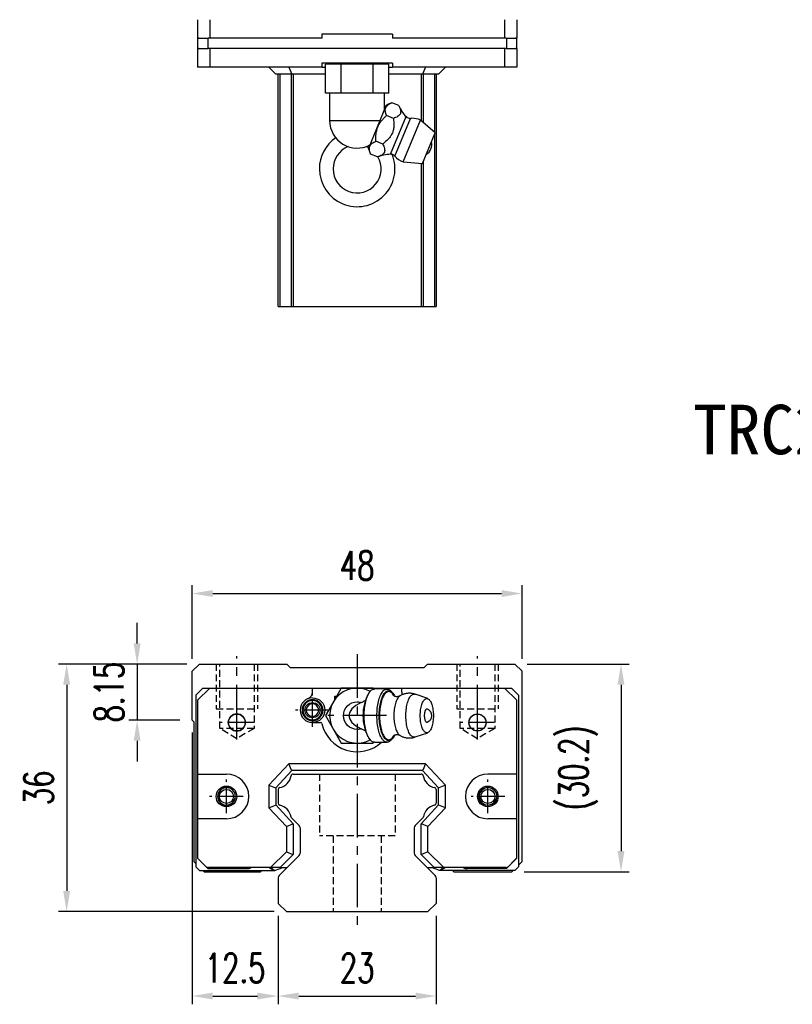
# Model space of a CAD drawing. Header units: millimetres. Extents: x 31 to 364, y 86 to 378.
# Tile 1 of 3: x 31 to 144, y 91 to 234. Entities that reach past the tile are written whole.
import ezdxf
from ezdxf.enums import TextEntityAlignment as Align

# ---------------------------------------------------------------- set-up
doc = ezdxf.new("R2010")
doc.units = ezdxf.units.MM
doc.header["$PDSIZE"] = -1
doc.linetypes.add('CENTER', pattern=[10.16, 6.35, -1.27, 1.27, -1.27])
doc.linetypes.add('DASHED', pattern=[0.75, 0.5, -0.25])
for name, color, linetype in [('CHA', 7, 'Continuous'), ('DIM', 4, 'Continuous'), ('HID', 2, 'DASHED'), ('OUT', 3, 'Continuous'), ('中心線', 1, 'CENTER')]:
    doc.layers.add(name, color=color, linetype=linetype)
doc.styles.add('DIM-7', font='SIMPLEX.shx', dxfattribs={"width": 0.7, "bigfont": 'chineset.shx'})
doc.styles.add('T', font='kaiu.ttf')
doc.dimstyles.new('CNS', dxfattribs={"dimtxt": 3.5, "dimasz": 2.5, "dimexe": 1, "dimexo": 1.5, "dimgap": 0.09, "dimtad": 0, "dimdsep": 46, "dimtxsty": 'DIM-7', "dimcen": 0.09, "dimclrd": 1, "dimclre": 1, "dimclrt": 4, "dimadec": 0, "dimazin": 0, "dimtfac": 1, "dimtix": 1, "dimtmove": 2, "dimatfit": 3, "dimfxl": 1, "dimtvp": 0.971429, "dimtolj": 1, "dimarcsym": 0})

# ---------------------------------------------------------------- blocks, each defined once
blk = doc.blocks.new('*D51')
at = {"layer": 'DEFPOINTS', "color": 0}
for p in [(104.58, 150.5), (56.58, 139.19), (104.58, 139.19)]:
    blk.add_point(p, dxfattribs=at)
at = {"layer": 'DIM', "color": 7, "lineweight": -2}
for p, q in [((56.58, 140.99), (56.58, 151.7)), ((59.58, 150.5), (101.58, 150.5)), ((104.58, 140.99), (104.58, 151.7))]:
    blk.add_line(p, q, dxfattribs=at)
at = {"layer": 'DIM', "color": 7}
for points in [[(59.58, 151), (59.58, 150), (56.58, 150.5)], [(101.58, 151), (101.58, 150), (104.58, 150.5)]]:
    blk.add_solid(points, dxfattribs=at)
at = {"layer": 'DIM', "color": 7, "insert": (80.58, 154.58), "char_height": 4.2, "attachment_point": 5, "style": 'DIM-7'}
blk.add_mtext('\\A1;48', dxfattribs=at)
blk = doc.blocks.new('*D53')
at = {"layer": 'DEFPOINTS', "color": 0}
for p in [(57.63, 140.24), (48.58, 132.09), (56.58, 132.09)]:
    blk.add_point(p, dxfattribs=at)
at = {"layer": 'DIM', "color": 7, "lineweight": -2}
for p, q in [((48.58, 143.24), (48.58, 146.24)), ((55.83, 140.24), (47.38, 140.24)), ((48.58, 140.24), (48.58, 132.09)), ((54.78, 132.09), (47.38, 132.09)), ((48.58, 129.09), (48.58, 126.09))]:
    blk.add_line(p, q, dxfattribs=at)
at = {"layer": 'DIM', "color": 7}
for points in [[(48.08, 143.24), (49.08, 143.24), (48.58, 140.24)], [(48.08, 129.09), (49.08, 129.09), (48.58, 132.09)]]:
    blk.add_solid(points, dxfattribs=at)
at = {"layer": 'DIM', "color": 7, "insert": (44.5, 136.17), "char_height": 4.2, "attachment_point": 5, "rotation": 90, "style": 'DIM-7'}
blk.add_mtext('\\A1;8.15', dxfattribs=at)
blk = doc.blocks.new('*D54')
at = {"layer": 'DEFPOINTS', "color": 0}
for p in [(57.63, 140.24), (38.33, 104.24), (70.3, 104.24)]:
    blk.add_point(p, dxfattribs=at)
at = {"layer": 'DIM', "color": 7, "lineweight": -2}
for p, q in [((55.83, 140.24), (37.13, 140.24)), ((38.33, 137.24), (38.33, 107.24)), ((68.5, 104.24), (37.13, 104.24))]:
    blk.add_line(p, q, dxfattribs=at)
at = {"layer": 'DIM', "color": 7}
for points in [[(37.83, 137.24), (38.83, 137.24), (38.33, 140.24)], [(37.83, 107.24), (38.83, 107.24), (38.33, 104.24)]]:
    blk.add_solid(points, dxfattribs=at)
at = {"layer": 'DIM', "color": 7, "insert": (34.25, 122.24), "char_height": 4.2, "attachment_point": 5, "rotation": 90, "style": 'DIM-7'}
blk.add_mtext('\\A1;36', dxfattribs=at)
blk = doc.blocks.new('*D55')
at = {"layer": 'DEFPOINTS', "color": 0}
for p in [(56.58, 132.09), (69.08, 105.44), (69.08, 91.96)]:
    blk.add_point(p, dxfattribs=at)
at = {"layer": 'DIM', "color": 7, "lineweight": -2}
for p, q in [((56.58, 130.29), (56.58, 90.76)), ((69.08, 103.64), (69.08, 90.76)), ((59.58, 91.96), (66.08, 91.96))]:
    blk.add_line(p, q, dxfattribs=at)
at = {"layer": 'DIM', "color": 7}
for points in [[(59.58, 92.46), (59.58, 91.46), (56.58, 91.96)], [(66.08, 92.46), (66.08, 91.46), (69.08, 91.96)]]:
    blk.add_solid(points, dxfattribs=at)
at = {"layer": 'DIM', "color": 7, "insert": (62.83, 96.04), "char_height": 4.2, "attachment_point": 5, "style": 'DIM-7'}
blk.add_mtext('\\A1;12.5', dxfattribs=at)
blk = doc.blocks.new('*D56')
at = {"layer": 'DEFPOINTS', "color": 0}
for p in [(69.08, 105.44), (92.08, 105.44), (92.08, 91.96)]:
    blk.add_point(p, dxfattribs=at)
at = {"layer": 'DIM', "color": 7, "lineweight": -2}
for p, q in [((69.08, 103.64), (69.08, 90.76)), ((92.08, 103.64), (92.08, 90.76)), ((72.08, 91.96), (89.08, 91.96))]:
    blk.add_line(p, q, dxfattribs=at)
at = {"layer": 'DIM', "color": 7}
for points in [[(72.08, 92.46), (72.08, 91.46), (69.08, 91.96)], [(89.08, 92.46), (89.08, 91.46), (92.08, 91.96)]]:
    blk.add_solid(points, dxfattribs=at)
at = {"layer": 'DIM', "color": 7, "insert": (80.58, 96.04), "char_height": 4.2, "attachment_point": 5, "style": 'DIM-7'}
blk.add_mtext('\\A1;23', dxfattribs=at)
blk = doc.blocks.new('*D71')
at = {"layer": 'DEFPOINTS', "color": 0}
for p in [(103.53, 140.24), (103.08, 110.04), (118.96, 110.04)]:
    blk.add_point(p, dxfattribs=at)
at = {"layer": 'DIM', "color": 7, "lineweight": -2}
for p, q in [((105.33, 140.24), (120.16, 140.24)), ((118.96, 137.24), (118.96, 113.04)), ((104.88, 110.04), (120.16, 110.04))]:
    blk.add_line(p, q, dxfattribs=at)
at = {"layer": 'DIM', "color": 7}
for points in [[(118.46, 137.24), (119.46, 137.24), (118.96, 140.24)], [(118.46, 113.04), (119.46, 113.04), (118.96, 110.04)]]:
    blk.add_solid(points, dxfattribs=at)
at = {"layer": 'DIM', "color": 7, "insert": (112.75, 125.14), "char_height": 4.2, "attachment_point": 5, "rotation": 90, "style": 'DIM-7'}
blk.add_mtext('\\A1;(30.2)', dxfattribs=at)

msp = doc.modelspace()

# ---------------------------------------------------------------- linework, layer by layer
at = {"color": 7, "linetype": 'Continuous', "lineweight": 25}
for p, q in [((57.357, 233.961), (57.357, 231.261)), ((59.14, 233.961), (59.14, 231.261)), ((102.025, 233.961), (102.025, 231.261)), ((103.807, 233.961), (103.807, 231.261)), ((57.529, 231.261), (57.357, 231.261)), ((57.382, 231.261), (57.382, 229.761)), ((57.382, 231.261), (58.882, 231.261)), ((58.882, 231.261), (58.882, 229.761)), ((58.882, 231.261), (58.889, 231.261)), ((59.14, 231.261), (58.889, 231.261)), ((75.461, 231.261), (59.14, 231.261)), ((75.461, 231.861), (75.461, 231.261)), ((85.704, 231.861), (75.461, 231.861)), ((85.704, 231.861), (85.704, 231.261)), ((102.025, 231.261), (85.704, 231.261)), ((102.276, 231.261), (102.025, 231.261)), ((102.276, 231.261), (102.282, 231.261)), ((102.282, 231.261), (102.282, 229.761)), ((102.282, 231.261), (103.782, 231.261)), ((103.807, 231.261), (103.636, 231.261)), ((103.782, 231.261), (103.782, 229.761)), ((57.357, 229.761), (57.357, 227.061)), ((57.529, 229.761), (57.357, 229.761)), ((57.382, 229.761), (58.882, 229.761)), ((58.882, 229.761), (58.889, 229.761)), ((59.14, 229.761), (58.889, 229.761)), ((59.14, 229.761), (59.14, 227.061)), ((102.025, 229.761), (59.14, 229.761)), ((102.025, 229.761), (102.025, 227.061)), ((102.276, 229.761), (102.025, 229.761)), ((102.276, 229.761), (102.282, 229.761)), ((102.282, 229.761), (103.782, 229.761)), ((103.807, 229.761), (103.636, 229.761)), ((103.807, 229.761), (103.807, 227.061)), ((59.14, 227.061), (57.357, 227.061)), ((75.461, 227.061), (59.14, 227.061)), ((67.732, 227.061), (68.732, 226.061)), ((70.633, 227.061), (71.068, 226.061)), ((75.461, 227.661), (75.461, 227.061)), ((85.704, 227.661), (75.461, 227.661)), ((75.461, 227.061), (75.964, 227.061)), ((75.964, 223.281), (75.964, 227.481)), ((78.273, 227.481), (75.964, 227.481)), ((77.582, 227.661), (77.582, 227.481)), ((78.273, 223.281), (78.273, 227.481)), ((82.892, 227.481), (78.273, 227.481)), ((82.892, 223.281), (82.892, 227.481)), ((85.201, 227.481), (82.892, 227.481)), ((83.582, 227.481), (83.582, 227.661)), ((85.201, 223.281), (85.201, 227.481)), ((85.201, 227.061), (85.704, 227.061)), ((85.704, 227.661), (85.704, 227.061)), ((102.025, 227.061), (85.704, 227.061)), ((90.532, 227.061), (90.097, 226.061)), ((93.433, 227.061), (92.433, 226.061)), ((103.807, 227.061), (102.025, 227.061)), ((71.068, 226.061), (68.732, 226.061)), ((69.084, 192.261), (69.084, 226.061)), ((69.327, 226.061), (69.327, 192.261)), ((70.964, 226.061), (70.964, 192.261)), ((75.964, 226.061), (71.068, 226.061)), ((71.26, 226.061), (71.26, 192.261)), ((90.097, 226.061), (85.201, 226.061)), ((89.907, 226.061), (89.907, 219.263)), ((92.433, 226.061), (90.097, 226.061)), ((90.204, 226.061), (90.204, 219.005)), ((91.84, 226.061), (91.84, 217.586)), ((92.084, 226.061), (92.084, 192.261)), ((77.118, 223.281), (75.964, 223.281)), ((76.582, 223.281), (76.582, 219.281)), ((78.273, 223.281), (77.118, 223.281)), ((80.582, 223.281), (78.273, 223.281)), ((82.892, 223.281), (80.582, 223.281)), ((84.047, 223.281), (82.892, 223.281)), ((85.201, 223.281), (84.047, 223.281)), ((84.582, 220.9), (84.582, 223.281)), ((82.219, 215.194), (84.859, 221.568)), ((85.632, 221.889), (84.859, 221.568)), ((86.638, 221.472), (85.632, 221.889)), ((76.582, 219.281), (83.912, 219.281)), ((85.864, 219.605), (84.859, 220.022)), ((85.427, 214.393), (87.694, 219.866)), ((86.059, 214.124), (88.331, 219.609)), ((87.265, 213.266), (89.791, 219.363)), ((91.941, 217.499), (89.791, 219.363)), ((84.318, 215.871), (83.312, 216.288)), ((90.104, 213.064), (91.941, 217.499)), ((91.84, 217.256), (91.84, 192.261)), ((82.274, 215.326), (81.9, 215.504)), ((82.219, 215.194), (82.539, 214.421)), ((83.544, 214.004), (82.539, 214.421)), ((87.265, 213.266), (90.104, 213.064)), ((89.907, 213.078), (89.907, 192.261)), ((90.204, 213.305), (90.204, 192.261)), ((70.964, 192.261), (71.26, 192.261)), ((71.26, 192.261), (89.907, 192.261)), ((89.907, 192.261), (90.204, 192.261))]:
    msp.add_line(p, q, dxfattribs=at)
for centre, radius, start, end in [((92.114, 223.924), 6, 204.14101, 222.56053), ((80.582, 219.281), 4, 180, 297.76498), ((88.283, 220.407), 0.8, 222.56053, 273.41865), ((88.528, 216.315), 3.3, 90, 93.41865), ((88.528, 216.315), 3.3, 67.5, 90), ((80.584, 212.261), 5.5, 124.6522, 180), ((80.584, 212.261), 3.5, 112.10773, 180), ((89.621, 215.862), 1.817, 304.10151, 10.89849), ((80.584, 212.261), 5.5, 180, 22.51218), ((80.584, 212.261), 3.5, 180, 30.30152), ((85.682, 208.398), 6, 92.43947, 110.85033), ((85.461, 213.593), 0.8, 41.58135, 92.43947), ((88.528, 216.315), 3.3, 221.58135, 247.5)]:
    msp.add_arc(centre, radius, start, end, dxfattribs=at)
for points, knots in [([(84.859, 220.022), (84.773, 220.228), (84.711, 220.428), (84.674, 220.715), (84.671, 220.808), (84.689, 220.989), (84.71, 221.077), (84.811, 221.322), (84.926, 221.462), (85.236, 221.704), (85.425, 221.803), (85.632, 221.889)], [0, 0, 0, 0, 0.25, 0.25, 0.375, 0.375, 0.5, 0.5, 0.75, 0.75, 1, 1, 1, 1]), ([(86.638, 221.472), (86.732, 221.262), (86.82, 221.052), (86.896, 220.748), (86.912, 220.648), (86.912, 220.459), (86.897, 220.369), (86.829, 220.204), (86.776, 220.128), (86.642, 219.995), (86.561, 219.935), (86.291, 219.774), (86.08, 219.687), (85.864, 219.605)], [0, 0, 0, 0, 0.25, 0.25, 0.375, 0.375, 0.5, 0.5, 0.625, 0.625, 0.75, 0.75, 1, 1, 1, 1]), ([(83.312, 216.288), (83.287, 216.638), (83.286, 216.991), (83.368, 217.694), (83.45, 218.035), (83.653, 218.525), (83.733, 218.684), (83.914, 218.985), (84.015, 219.128), (84.233, 219.404), (84.352, 219.536), (84.598, 219.788), (84.727, 219.907), (84.859, 220.022)], [0, 0, 0, 0, 0.25, 0.25, 0.5, 0.5, 0.625, 0.625, 0.75, 0.75, 0.875, 0.875, 1, 1, 1, 1]), ([(85.864, 219.605), (85.898, 219.248), (85.925, 218.888), (85.905, 218.353), (85.888, 218.175), (85.82, 217.821), (85.77, 217.649), (85.634, 217.32), (85.547, 217.161), (85.344, 216.864), (85.231, 216.727), (84.867, 216.336), (84.595, 216.101), (84.318, 215.871)], [0, 0, 0, 0, 0.25, 0.25, 0.375, 0.375, 0.5, 0.5, 0.625, 0.625, 0.75, 0.75, 1, 1, 1, 1]), ([(82.539, 214.421), (82.453, 214.627), (82.391, 214.828), (82.354, 215.114), (82.351, 215.208), (82.369, 215.388), (82.39, 215.476), (82.491, 215.721), (82.606, 215.861), (82.916, 216.103), (83.105, 216.202), (83.312, 216.288)], [0, 0, 0, 0, 0.25, 0.25, 0.375, 0.375, 0.5, 0.5, 0.75, 0.75, 1, 1, 1, 1]), ([(84.318, 215.871), (84.412, 215.661), (84.5, 215.452), (84.576, 215.148), (84.592, 215.047), (84.593, 214.858), (84.577, 214.769), (84.509, 214.603), (84.456, 214.527), (84.322, 214.394), (84.241, 214.335), (83.971, 214.173), (83.76, 214.087), (83.544, 214.004)], [0, 0, 0, 0, 0.25, 0.25, 0.375, 0.375, 0.5, 0.5, 0.625, 0.625, 0.75, 0.75, 1, 1, 1, 1]), ([(69.084, 192.261), (69.086, 192.261), (69.11, 192.261), (69.201, 192.261), (69.266, 192.261), (69.327, 192.261)], [0, 0, 0, 0, 0.5, 0.5, 1, 1, 1, 1]), ([(69.327, 192.261), (69.582, 192.261), (69.821, 192.261), (70.231, 192.261), (70.401, 192.261), (70.668, 192.261), (70.765, 192.261), (70.902, 192.261), (70.942, 192.261), (70.964, 192.261)], [0, 0, 0, 0, 0.25, 0.25, 0.5, 0.5, 0.75, 0.75, 1, 1, 1, 1]), ([(90.204, 192.261), (90.226, 192.261), (90.266, 192.261), (90.402, 192.261), (90.499, 192.261), (90.766, 192.261), (90.936, 192.261), (91.346, 192.261), (91.586, 192.261), (91.84, 192.261)], [0, 0, 0, 0, 0.25, 0.25, 0.5, 0.5, 0.75, 0.75, 1, 1, 1, 1]), ([(91.84, 192.261), (91.901, 192.261), (91.966, 192.261), (92.057, 192.261), (92.082, 192.261), (92.084, 192.261)], [0, 0, 0, 0, 0.5, 0.5, 1, 1, 1, 1])]:
    msp.add_open_spline(points, degree=3, knots=knots, dxfattribs=at)
at = {"layer": 'HID', "color": 0, "ltscale": 2}
for p, q in [((60.084, 140.243), (60.084, 133.743)), ((60.584, 130.893), (60.584, 140.243)), ((65.584, 140.243), (65.584, 130.893)), ((66.084, 140.243), (66.084, 133.743)), ((95.084, 140.243), (95.084, 133.743)), ((95.584, 130.893), (95.584, 140.243)), ((100.584, 140.243), (100.584, 130.893)), ((101.084, 140.243), (101.084, 133.743)), ((60.084, 133.743), (66.084, 133.743)), ((95.084, 133.743), (101.084, 133.743)), ((63.084, 129.391), (60.584, 130.893)), ((65.584, 130.893), (60.584, 130.893)), ((65.584, 130.893), (63.084, 129.391)), ((98.084, 129.391), (95.584, 130.893)), ((100.584, 130.893), (95.584, 130.893)), ((100.584, 130.893), (98.084, 129.391)), ((75.09, 124.243), (75.09, 115.243)), ((86.09, 124.243), (86.09, 115.243)), ((86.09, 115.243), (75.09, 115.243)), ((77.084, 115.243), (77.084, 104.243)), ((84.084, 115.243), (84.084, 104.243))]:
    msp.add_line(p, q, dxfattribs=at)
at = {"layer": 'OUT', "color": 0}
for p, q in [((57.634, 140.243), (56.584, 139.193)), ((56.584, 132.093), (56.584, 139.193)), ((57.634, 140.243), (70.334, 140.243)), ((70.884, 139.693), (70.334, 140.243)), ((90.284, 139.693), (70.884, 139.693)), ((90.834, 140.243), (90.284, 139.693)), ((90.834, 140.243), (103.534, 140.243)), ((104.584, 139.193), (103.534, 140.243)), ((104.584, 111.543), (104.584, 139.193)), ((58.132, 136.743), (57.132, 135.743)), ((59.14, 136.743), (57.357, 134.969)), ((58.132, 136.743), (103.032, 136.743)), ((74.082, 136.159), (74.082, 136.743)), ((87.082, 136.159), (87.082, 136.743)), ((103.807, 134.969), (102.025, 136.743)), ((103.032, 136.743), (104.032, 135.743)), ((57.132, 135.743), (57.132, 110.743)), ((57.357, 134.969), (57.357, 112.018)), ((77.332, 135.114), (77.332, 135.593)), ((77.332, 135.593), (77.609, 135.593)), ((103.807, 112.018), (103.807, 134.969)), ((104.032, 135.743), (104.032, 110.743)), ((56.584, 132.093), (56.834, 131.843)), ((56.834, 131.843), (56.834, 111.543)), ((74.082, 131.743), (75.266, 131.743)), ((70.633, 125.743), (67.732, 122.633)), ((71.068, 124.743), (68.732, 122.239)), ((71.046, 124.793), (70.633, 125.743)), ((90.532, 125.743), (70.633, 125.743)), ((71.068, 124.743), (71.046, 124.793)), ((90.097, 124.743), (71.068, 124.743)), ((90.097, 124.743), (90.119, 124.793)), ((92.433, 122.239), (90.097, 124.743)), ((90.532, 125.743), (90.119, 124.793)), ((93.433, 122.633), (90.532, 125.743)), ((57.357, 124.243), (61.571, 124.243)), ((71.261, 124.243), (89.907, 124.243)), ((67.732, 122.633), (67.732, 119.353)), ((67.732, 122.633), (68.682, 122.259)), ((68.732, 122.239), (68.682, 122.259)), ((68.732, 122.239), (68.732, 119.747)), ((69.084, 121.983), (69.084, 120.002)), ((92.084, 121.983), (92.084, 120.002)), ((92.433, 122.239), (92.483, 122.259)), ((92.433, 119.747), (92.433, 122.239)), ((93.433, 122.633), (92.483, 122.259)), ((93.433, 119.353), (93.433, 122.633)), ((67.732, 119.353), (68.682, 119.727)), ((67.732, 119.353), (70.282, 116.618)), ((68.732, 119.747), (68.682, 119.727)), ((68.732, 119.747), (71.282, 117.012)), ((89.882, 117.012), (92.433, 119.747)), ((90.882, 116.618), (93.433, 119.353)), ((92.433, 119.747), (92.483, 119.727)), ((93.433, 119.353), (92.483, 119.727)), ((61.571, 117.743), (57.357, 117.743)), ((72.137, 116.769), (71.043, 117.864)), ((90.124, 117.863), (89.03, 116.769)), ((103.807, 117.743), (99.594, 117.743)), ((70.282, 116.618), (71.232, 116.992)), ((70.282, 116.618), (70.282, 112.948)), ((71.282, 117.012), (71.232, 116.992)), ((71.282, 117.012), (71.282, 112.533)), ((72.284, 116.416), (72.284, 112.75)), ((88.884, 116.416), (88.884, 112.75)), ((89.882, 117.012), (89.932, 116.992)), ((89.882, 112.533), (89.882, 117.012)), ((90.882, 116.618), (89.932, 116.992)), ((90.882, 112.948), (90.882, 116.618)), ((57.357, 112.018), (58.586, 110.79)), ((58.882, 110.493), (57.382, 111.993)), ((57.382, 111.993), (57.382, 111.993)), ((70.282, 112.948), (67.978, 110.643)), ((69.23, 109.489), (72.137, 112.397)), ((71.282, 112.533), (69.393, 110.643)), ((70.282, 112.948), (71.232, 112.554)), ((71.282, 112.533), (71.232, 112.554)), ((89.03, 112.397), (91.937, 109.489)), ((89.882, 112.533), (89.932, 112.554)), ((91.772, 110.643), (89.882, 112.533)), ((90.882, 112.948), (89.932, 112.554)), ((93.187, 110.643), (90.882, 112.948)), ((102.282, 110.493), (103.782, 111.993)), ((102.579, 110.79), (103.807, 112.018)), ((103.782, 111.993), (103.782, 111.993)), ((56.834, 111.543), (57.132, 111.244)), ((57.632, 110.243), (57.132, 110.743)), ((58.882, 110.493), (64.586, 110.493)), ((67.978, 110.643), (58.94, 110.643)), ((67.771, 110.643), (67.873, 110.541)), ((67.873, 110.541), (68.61, 110.243)), ((69.322, 110.643), (67.978, 110.643)), ((68.389, 110.36), (68.105, 110.643)), ((68.694, 110.286), (69.791, 110.643)), ((69.393, 110.643), (69.322, 110.643)), ((69.393, 110.643), (70.107, 110.643)), ((70.107, 110.643), (70.384, 110.643)), ((90.783, 110.643), (91.072, 110.643)), ((91.072, 110.643), (91.772, 110.643)), ((92.471, 110.286), (91.374, 110.643)), ((91.772, 110.643), (91.843, 110.643)), ((93.187, 110.643), (91.843, 110.643)), ((93.291, 110.541), (92.555, 110.243)), ((92.776, 110.36), (93.06, 110.643)), ((102.225, 110.643), (93.187, 110.643)), ((93.394, 110.643), (93.291, 110.541)), ((102.282, 110.493), (96.579, 110.493)), ((103.532, 110.243), (104.032, 110.743)), ((104.032, 110.992), (104.584, 111.543)), ((57.632, 110.243), (68.61, 110.243)), ((58.133, 110.243), (58.334, 110.043)), ((58.334, 110.043), (66.501, 110.043)), ((66.501, 110.043), (66.701, 110.243)), ((69.084, 109.136), (69.084, 105.443)), ((92.084, 109.136), (92.084, 105.443)), ((103.532, 110.243), (92.555, 110.243)), ((94.467, 110.243), (94.667, 110.043)), ((94.667, 110.043), (103.084, 110.043)), ((103.084, 110.043), (103.284, 110.243)), ((70.298, 104.243), (69.084, 105.443)), ((92.084, 105.443), (90.87, 104.243)), ((70.298, 104.243), (90.87, 104.243))]:
    msp.add_line(p, q, dxfattribs=at)
at = {"layer": 'OUT', "color": 0, "linetype": 'Continuous'}
for p, q in [((78.273, 136.743), (77.118, 134.743)), ((80.582, 136.743), (78.273, 136.743)), ((82.892, 136.743), (80.582, 136.743)), ((82.479, 136.27), (82.287, 136.043)), ((82.973, 136.603), (82.892, 136.743)), ((84.941, 136.618), (83.093, 136.618)), ((85.746, 136.043), (85.555, 136.27)), ((77.118, 134.743), (75.964, 132.743)), ((90.84, 135.222), (89.024, 135.849)), ((75.964, 132.743), (77.118, 130.743)), ((77.118, 130.743), (78.273, 128.743)), ((82.287, 129.444), (82.479, 129.216)), ((82.973, 128.883), (82.892, 128.743)), ((85.555, 129.216), (85.746, 129.444)), ((89.024, 129.638), (90.84, 130.265)), ((78.273, 128.743), (80.582, 128.743)), ((80.582, 128.743), (82.892, 128.743)), ((83.093, 128.868), (84.941, 128.868)), ((83.094, 128.867), (83.094, 128.868))]:
    msp.add_line(p, q, dxfattribs=at)
at = {"layer": 'OUT', "color": 0, "linetype": 'Continuous', "flags": 128}
for points in [[(83.093, 128.868), (83.036, 128.871), (82.933, 128.891), (82.831, 128.929), (82.73, 128.986), (82.631, 129.061), (82.534, 129.154), (82.439, 129.265), (82.348, 129.392), (82.261, 129.536), (82.177, 129.695), (82.098, 129.869), (82.024, 130.056), (81.955, 130.257), (81.892, 130.47), (81.834, 130.694), (81.783, 130.928), (81.738, 131.171), (81.699, 131.421), (81.667, 131.678), (81.642, 131.939), (81.624, 132.205), (81.614, 132.474), (81.61, 132.743), (81.614, 133.013), (81.624, 133.281), (81.642, 133.547), (81.667, 133.809), (81.699, 134.066), (81.738, 134.316), (81.783, 134.559), (81.834, 134.793), (81.892, 135.016), (81.955, 135.229), (82.024, 135.43), (82.098, 135.618), (82.177, 135.792), (82.261, 135.951), (82.348, 136.095), (82.439, 136.222), (82.534, 136.332), (82.631, 136.425), (82.73, 136.5), (82.831, 136.557), (82.933, 136.596), (83.036, 136.615), (83.093, 136.618)], [(85.555, 129.216), (85.496, 129.151), (85.399, 129.058), (85.299, 128.983), (85.198, 128.927), (85.096, 128.89), (84.992, 128.871), (84.889, 128.871), (84.786, 128.89), (84.683, 128.927), (84.582, 128.983), (84.482, 129.058), (84.385, 129.151), (84.291, 129.261), (84.199, 129.387), (84.111, 129.531), (84.028, 129.69), (83.948, 129.864), (83.874, 130.052), (83.805, 130.253), (83.741, 130.466), (83.683, 130.69), (83.631, 130.924), (83.586, 131.167), (83.547, 131.418), (83.515, 131.675), (83.49, 131.938), (83.472, 132.204), (83.461, 132.473), (83.458, 132.743), (83.461, 133.014), (83.472, 133.283), (83.49, 133.549), (83.515, 133.811), (83.547, 134.069), (83.586, 134.319), (83.631, 134.563), (83.683, 134.797), (83.741, 135.021), (83.805, 135.234), (83.874, 135.435), (83.948, 135.623), (84.028, 135.797), (84.111, 135.956), (84.199, 136.099), (84.291, 136.226), (84.385, 136.336), (84.482, 136.429), (84.582, 136.503), (84.683, 136.559), (84.786, 136.597), (84.889, 136.616), (84.992, 136.616), (85.096, 136.597), (85.198, 136.559), (85.299, 136.503), (85.399, 136.429), (85.496, 136.336), (85.555, 136.27)], [(83.784, 132.743), (83.788, 133.005), (83.799, 133.265), (83.817, 133.523), (83.842, 133.776), (83.874, 134.024), (83.913, 134.265), (83.958, 134.499), (84.009, 134.723), (84.067, 134.937), (84.131, 135.14), (84.2, 135.33), (84.273, 135.506), (84.352, 135.668), (84.435, 135.815), (84.522, 135.946), (84.612, 136.06), (84.705, 136.157), (84.8, 136.236), (84.898, 136.297), (84.997, 136.339), (85.096, 136.363), (85.197, 136.368), (85.297, 136.354), (85.396, 136.321), (85.494, 136.269), (85.591, 136.199), (85.685, 136.111), (85.777, 136.005), (85.865, 135.883), (85.95, 135.744), (86.031, 135.589), (86.041, 135.567)], [(85.928, 135.631), (85.869, 135.731), (85.784, 135.856), (85.695, 135.965), (85.604, 136.056), (85.51, 136.13), (85.415, 136.185), (85.318, 136.222), (85.22, 136.241), (85.123, 136.241), (85.025, 136.222), (84.928, 136.185), (84.833, 136.13), (84.739, 136.056), (84.648, 135.965), (84.559, 135.856), (84.474, 135.731), (84.392, 135.59), (84.315, 135.434), (84.242, 135.263), (84.174, 135.079), (84.111, 134.882), (84.054, 134.675), (84.004, 134.456), (83.959, 134.229), (83.921, 133.994), (83.889, 133.752), (83.864, 133.504), (83.846, 133.253), (83.836, 132.999), (83.832, 132.743), (83.836, 132.488), (83.846, 132.234), (83.864, 131.982), (83.889, 131.735), (83.921, 131.493), (83.959, 131.258), (84.004, 131.03), (84.054, 130.812), (84.111, 130.604), (84.174, 130.408), (84.242, 130.224), (84.315, 130.053), (84.392, 129.897), (84.474, 129.756), (84.559, 129.631), (84.648, 129.522), (84.739, 129.431), (84.833, 129.357), (84.928, 129.302), (85.025, 129.264), (85.123, 129.246), (85.22, 129.246), (85.318, 129.264), (85.415, 129.302), (85.51, 129.357), (85.604, 129.431), (85.695, 129.522), (85.784, 129.631), (85.869, 129.756), (85.928, 129.854)], [(89.758, 132.743), (89.762, 132.961), (89.773, 133.177), (89.791, 133.39), (89.816, 133.598), (89.848, 133.8), (89.886, 133.993), (89.931, 134.177), (89.982, 134.35), (90.038, 134.511), (90.1, 134.658), (90.166, 134.791), (90.236, 134.908), (90.31, 135.009), (90.388, 135.093), (90.467, 135.158), (90.549, 135.205), (90.631, 135.234), (90.715, 135.243), (90.798, 135.234), (90.881, 135.205), (90.962, 135.158), (91.042, 135.093), (91.119, 135.009), (91.193, 134.908), (91.264, 134.791), (91.33, 134.658), (91.391, 134.511), (91.448, 134.35), (91.499, 134.177), (91.543, 133.993), (91.582, 133.8), (91.614, 133.598), (91.639, 133.39), (91.657, 133.177), (91.668, 132.961), (91.672, 132.743), (91.668, 132.525), (91.657, 132.309), (91.639, 132.096), (91.614, 131.888), (91.582, 131.687), (91.543, 131.493), (91.499, 131.309), (91.448, 131.136), (91.391, 130.976), (91.33, 130.828), (91.264, 130.695), (91.193, 130.578), (91.119, 130.478), (91.042, 130.394), (90.962, 130.329), (90.881, 130.281), (90.798, 130.253), (90.715, 130.243), (90.631, 130.253), (90.549, 130.281), (90.467, 130.329), (90.388, 130.394), (90.31, 130.478), (90.236, 130.578), (90.166, 130.695), (90.1, 130.828), (90.038, 130.976), (89.982, 131.136), (89.931, 131.309), (89.886, 131.493), (89.848, 131.687), (89.816, 131.888), (89.791, 132.096), (89.773, 132.309), (89.762, 132.525), (89.758, 132.743)], [(86.043, 129.923), (86.031, 129.898), (85.95, 129.743), (85.865, 129.604), (85.777, 129.481), (85.685, 129.376), (85.591, 129.288), (85.494, 129.218), (85.396, 129.166), (85.297, 129.133), (85.197, 129.119), (85.096, 129.124), (84.997, 129.147), (84.898, 129.19), (84.8, 129.25), (84.705, 129.33), (84.612, 129.426), (84.522, 129.541), (84.435, 129.671), (84.352, 129.818), (84.273, 129.981), (84.2, 130.157), (84.131, 130.347), (84.067, 130.55), (84.009, 130.764), (83.958, 130.988), (83.913, 131.221), (83.874, 131.463), (83.842, 131.711), (83.817, 131.964), (83.799, 132.222), (83.788, 132.482), (83.784, 132.743)]]:
    msp.add_lwpolyline(points, dxfattribs=at)
at = {"layer": 'OUT', "color": 0, "flags": 128}
for points in [[(86.783, 135.602), (86.728, 135.564), (86.643, 135.489), (86.559, 135.396), (86.479, 135.287), (86.403, 135.16), (86.33, 135.018), (86.263, 134.861), (86.2, 134.691), (86.143, 134.507), (86.091, 134.313), (86.046, 134.108), (86.007, 133.894), (85.975, 133.673), (85.95, 133.446), (85.932, 133.214), (85.921, 132.98), (85.917, 132.743), (85.921, 132.507), (85.932, 132.272), (85.95, 132.041), (85.975, 131.813), (86.007, 131.592), (86.046, 131.379), (86.091, 131.174), (86.143, 130.979), (86.2, 130.796), (86.263, 130.625), (86.33, 130.469), (86.403, 130.327), (86.479, 130.2), (86.559, 130.09), (86.643, 129.998), (86.728, 129.923), (86.784, 129.885)], [(89.025, 129.638), (88.983, 129.625), (88.89, 129.611), (88.797, 129.616), (88.705, 129.639), (88.613, 129.682), (88.523, 129.742), (88.435, 129.821), (88.35, 129.917), (88.268, 130.03), (88.189, 130.16), (88.114, 130.305), (88.044, 130.465), (87.979, 130.638), (87.92, 130.824), (87.865, 131.022), (87.817, 131.23), (87.776, 131.447), (87.741, 131.672), (87.712, 131.903), (87.691, 132.14), (87.676, 132.38), (87.669, 132.622), (87.669, 132.865), (87.676, 133.107), (87.691, 133.347), (87.712, 133.583), (87.741, 133.815), (87.776, 134.04), (87.817, 134.257), (87.865, 134.465), (87.92, 134.662), (87.979, 134.849), (88.044, 135.022), (88.114, 135.182), (88.189, 135.327), (88.268, 135.456), (88.35, 135.57), (88.435, 135.666), (88.523, 135.744), (88.613, 135.805), (88.705, 135.847), (88.797, 135.871), (88.89, 135.875), (88.983, 135.861), (89.025, 135.849)]]:
    msp.add_lwpolyline(points, dxfattribs=at)
at = {"layer": 'OUT', "color": 0}
msp.add_lwpolyline([(103.807, 124.243), (99.594, 124.243, 1), (99.594, 117.743)], format="xyb", dxfattribs=at)
at = {"layer": 'OUT', "color": 0, "extrusion": (0, 0, -1)}
for centre, radius in [((-74.082, 133.543), 1.515), ((-74.082, 133.543), 1.4), ((-61.571, 120.993), 1.3)]:
    msp.add_circle(centre, radius, dxfattribs=at)
at = {"layer": 'OUT', "color": 0}
for centre, radius in [((63.082, 131.743), 1.225), ((98.082, 131.743), 1.25), ((98.082, 131.743), 1.225), ((61.571, 120.993), 1.5), ((61.574, 120.993), 1.025), ((99.594, 120.993), 1.5), ((99.594, 120.993), 1.3), ((99.594, 120.993), 1.025)]:
    msp.add_circle(centre, radius, dxfattribs=at)
for centre, radius, start, end in [((73.082, 136.159), 1, 290.92483, 0), ((88.082, 136.159), 1, 180, 201.60531), ((74.082, 133.543), 1.8, 90, 270), ((74.082, 133.543), 0.918, 90, 270), ((74.082, 133.543), 0.918, 270, 90), ((63.082, 131.743), 1.25, 90, 270), ((63.082, 131.743), 1.25, 270, 90), ((75.266, 131.543), 0.2, 12.71981, 90), ((80.582, 132.743), 5.25, 192.71981, 312.43059), ((61.571, 120.993), 3.25, 270, 90), ((68.942, 124.285), 2.044, 280.87425, 351.61737), ((71.261, 123.943), 0.3, 90, 171.61737), ((89.907, 123.943), 0.3, 8.38263, 90), ((92.226, 124.285), 2.044, 188.38263, 259.12575), ((61.574, 120.993), 1.25, 75, 345), ((69.384, 121.983), 0.3, 100.87425, 180), ((91.784, 121.983), 0.3, 0, 79.12575), ((99.594, 120.993), 1.25, 75, 345), ((99.594, 120.993), 1.25, 75, 345), ((69.384, 120.002), 0.3, 180, 259.12575), ((68.942, 117.701), 2.044, 9.2089, 79.12575), ((92.226, 117.701), 2.044, 100.87425, 170.79168), ((91.784, 120.002), 0.3, 280.87425, 0), ((89.912, 118.076), 0.3, 315, 350.79168), ((71.784, 116.416), 0.5, 0, 45), ((89.384, 116.416), 0.5, 135, 180), ((71.784, 112.75), 0.5, 315.00002, 0), ((89.384, 112.75), 0.5, 180, 224.99998), ((58.94, 111.143), 0.5, 225, 270), ((64.586, 111.493), 1, 270, 301.78833), ((68.601, 110.572), 0.3, 224.99991, 288.01582), ((92.564, 110.572), 0.3, 251.98418, 315.00009), ((96.579, 111.493), 1, 238.21167, 270), ((102.225, 111.143), 0.5, 270, 315), ((69.584, 109.136), 0.5, 135.00002, 180), ((91.584, 109.136), 0.5, 0, 44.99998)]:
    msp.add_arc(centre, radius, start, end, dxfattribs=at)
at = {"layer": 'OUT', "color": 0, "linetype": 'Continuous'}
for centre, radius, start, end in [((80.582, 132.743), 4, 61.74955, 298.25045), ((88.141, 132.743), 6.72, 150.59292, 209.40708)]:
    msp.add_arc(centre, radius, start, end, dxfattribs=at)
at = {"layer": 'OUT', "color": 0, "extrusion": (0, 0, -1)}
for centre, radius, start, end in [((-74.082, 133.543), 1.1, 270, 90), ((-74.082, 133.543), 1.8, 90, 270), ((-74.082, 133.543), 1.1, 90, 270), ((-71.255, 118.076), 0.3, 315, 350.79109)]:
    msp.add_arc(centre, radius, start, end, dxfattribs=at)
at = {"layer": 'OUT', "color": 0, "linetype": 'Continuous'}
msp.add_ellipse((87.221, 132.743), major_axis=(7.839, 0), ratio=0.3826834, start_param=2.4514471, end_param=3.8317382, dxfattribs=at)
for points, knots in [([(80.582, 130.743), (79.479, 130.743), (78.582, 131.64), (78.582, 133.847), (79.479, 134.743), (80.582, 134.743)], [0, 0, 0, 0, 0.5, 0.5, 1, 1, 1, 1]), ([(81.176, 134.653), (81.25, 134.688), (81.398, 134.758), (81.596, 134.86), (81.716, 134.928), (81.766, 134.956)], [0, 0, 0, 0, 0.366863, 0.7359261, 1, 1, 1, 1]), ([(86.782, 135.601), (86.777, 135.598), (86.76, 135.587), (86.714, 135.564), (86.644, 135.536), (86.556, 135.511), (86.451, 135.495), (86.335, 135.491), (86.222, 135.504), (86.124, 135.528), (86.045, 135.557), (85.984, 135.587), (85.94, 135.614), (85.911, 135.635), (85.894, 135.65), (85.893, 135.651), (85.892, 135.652)], [0, 0, 0, 0, 0.022612, 0.091205, 0.1638046, 0.2415258, 0.3252642, 0.415144, 0.5096446, 0.5916816, 0.6683152, 0.7403405, 0.8088904, 0.8750865, 0.9399334, 1, 1, 1, 1]), ([(89.027, 135.848), (88.963, 135.869), (88.833, 135.911), (88.631, 135.954), (88.423, 135.983), (88.214, 135.996), (88.004, 135.991), (87.794, 135.97), (87.587, 135.932), (87.383, 135.877), (87.183, 135.806), (86.99, 135.718), (86.855, 135.648), (86.788, 135.604), (86.781, 135.599)], [0, 0, 0, 0, 0.0860539, 0.1755675, 0.2651552, 0.3548371, 0.4446388, 0.5345889, 0.6247186, 0.7150764, 0.8057231, 0.8967365, 0.9882179, 1, 1, 1, 1]), ([(90.762, 133.686), (90.748, 133.691), (90.713, 133.703), (90.657, 133.689), (90.597, 133.652), (90.541, 133.587), (90.489, 133.499), (90.444, 133.388), (90.406, 133.261), (90.377, 133.117), (90.355, 132.945), (90.347, 132.75), (90.355, 132.556), (90.374, 132.389), (90.402, 132.245), (90.438, 132.114), (90.482, 132.002), (90.534, 131.91), (90.589, 131.843), (90.649, 131.801), (90.708, 131.784), (90.745, 131.795), (90.762, 131.799)], [0, 0, 0, 0, 0.0355293, 0.08439, 0.1346676, 0.1835283, 0.2338059, 0.2826665, 0.3329442, 0.3818048, 0.4320824, 0.5000147, 0.5620426, 0.6109033, 0.6611809, 0.7100415, 0.7603192, 0.8091798, 0.8594575, 0.9083181, 0.9585957, 1, 1, 1, 1]), ([(91.438, 132.743), (91.436, 132.788), (91.434, 132.852), (91.418, 132.944), (91.4, 133.021), (91.369, 133.111), (91.328, 133.203), (91.274, 133.295), (91.208, 133.384), (91.13, 133.468), (91.041, 133.544), (90.941, 133.61), (90.848, 133.659), (90.786, 133.679), (90.763, 133.687)], [0, 0, 0, 0, 0.1090532, 0.1528409, 0.2257418, 0.301786, 0.3837439, 0.469784, 0.5591735, 0.6513227, 0.7458063, 0.8423073, 0.9405903, 1, 1, 1, 1]), ([(90.762, 131.799), (90.773, 131.802), (90.827, 131.818), (90.915, 131.862), (91.023, 131.929), (91.117, 132.006), (91.201, 132.094), (91.273, 132.19), (91.333, 132.292), (91.377, 132.395), (91.406, 132.488), (91.424, 132.572), (91.435, 132.654), (91.437, 132.712), (91.438, 132.743)], [0, 0, 0, 0, 0.0273314, 0.1367036, 0.2353115, 0.3336589, 0.4315654, 0.5287049, 0.6243664, 0.7166646, 0.8004123, 0.8591452, 0.9234716, 1, 1, 1, 1]), ([(81.764, 130.533), (81.755, 130.538), (81.689, 130.576), (81.496, 130.68), (81.305, 130.771), (81.176, 130.833)], [0, 0, 0, 0, 0.0463473, 0.3539281, 1, 1, 1, 1]), ([(85.892, 129.835), (85.893, 129.835), (85.894, 129.836), (85.908, 129.849), (85.934, 129.869), (85.974, 129.894), (86.029, 129.922), (86.1, 129.951), (86.188, 129.976), (86.292, 129.992), (86.408, 129.995), (86.521, 129.983), (86.62, 129.959), (86.698, 129.93), (86.752, 129.904), (86.775, 129.89), (86.782, 129.885)], [0, 0, 0, 0, 0.0529485, 0.1155389, 0.1791976, 0.244782, 0.3132755, 0.3857697, 0.4633781, 0.546995, 0.6367444, 0.7311079, 0.8130258, 0.8895482, 0.9614689, 1, 1, 1, 1]), ([(86.783, 129.887), (86.826, 129.861), (86.929, 129.798), (87.101, 129.716), (87.295, 129.638), (87.495, 129.577), (87.7, 129.532), (87.907, 129.503), (88.117, 129.491), (88.327, 129.496), (88.536, 129.517), (88.743, 129.556), (88.907, 129.597), (89, 129.631), (89.026, 129.641)], [0, 0, 0, 0, 0.065812, 0.1552417, 0.2447124, 0.3342309, 0.4238081, 0.5134594, 0.6032051, 0.6930705, 0.7830845, 0.8732782, 0.9637001, 1, 1, 1, 1])]:
    msp.add_open_spline(points, degree=3, knots=knots, dxfattribs=at)
for points in [[(80.582, 134.743), (80.784, 134.743), (80.984, 134.713), (81.176, 134.653)], [(81.176, 130.833), (80.984, 130.774), (80.784, 130.743), (80.582, 130.743)]]:
    msp.add_open_spline(points, degree=3, dxfattribs=at)
at = {"layer": '中心線', "color": 0}
for p, q in [((63.084, 130.891), (63.084, 141.393)), ((80.584, 141.693), (80.584, 102.243)), ((98.084, 130.891), (98.084, 141.393)), ((84.832, 132.743), (76.332, 132.743))]:
    msp.add_line(p, q, dxfattribs=at)
at = {"layer": '中心線', "color": 0, "ltscale": 0.6}
for p, q in [((74.082, 131.093), (74.082, 135.993)), ((63.082, 129.293), (63.082, 134.193)), ((76.532, 133.543), (71.632, 133.543)), ((98.082, 129.293), (98.082, 134.193)), ((65.532, 131.743), (60.632, 131.743)), ((100.532, 131.743), (95.632, 131.743)), ((61.571, 118.543), (61.571, 123.443)), ((99.594, 118.543), (99.594, 123.443)), ((64.021, 120.993), (59.121, 120.993)), ((102.044, 120.993), (97.144, 120.993))]:
    msp.add_line(p, q, dxfattribs=at)

# ---------------------------------------------------------------- texts
at = {"layer": 'CHA', "color": 7, "style": 'T'}
msp.add_text('TRC25VE-ZN', height=7.2, dxfattribs=at).set_placement((153.936, 174.357), align=Align.MIDDLE)

# ---------------------------------------------------------------- dimensions: what is measured, and where the dimension line sits
at = {"layer": 'DIM', "color": 0}
for base, p1, p2, angle, picture, middle in [((104.584, 150.503), (56.584, 139.193), (104.584, 139.193), 180, '*D51', (80.584, 154.583)), ((48.585, 132.093), (57.634, 140.243), (56.584, 132.093), 90, '*D53', (44.505, 136.168)), ((38.332, 104.243), (57.634, 140.243), (70.298, 104.243), 90, '*D54', (34.252, 122.243)), ((69.084, 91.958), (56.584, 132.093), (69.084, 105.443), 180, '*D55', (62.834, 96.038))]:
    dim = msp.add_linear_dim(base=base, p1=p1, p2=p2, angle=angle, dimstyle='CNS', override={"dimscale": 1.2, "dimclrd": 7, "dimclre": 7, "dimclrt": 7}, dxfattribs=at)
    dim.commit()
    dim.dimension.update_dxf_attribs({"geometry": picture, "text_midpoint": middle})
dim = msp.add_linear_dim(base=(118.962, 110.043), p1=(103.534, 140.243), p2=(103.084, 110.043), angle=90, text='(<>)', dimstyle='CNS', override={"dimscale": 1.2, "dimclrd": 7, "dimclre": 7, "dimclrt": 7}, dxfattribs=at)
dim.commit()
dim.dimension.update_dxf_attribs({"geometry": '*D71', "text_midpoint": (112.745, 125.143)})
dim = msp.add_linear_dim(base=(92.084, 91.958), p1=(69.084, 105.443), p2=(92.084, 105.443), dimstyle='CNS', override={"dimscale": 1.2, "dimclrd": 7, "dimclre": 7, "dimclrt": 7}, dxfattribs=at)
dim.commit()
dim.dimension.update_dxf_attribs({"geometry": '*D56', "text_midpoint": (80.584, 96.038)})

doc.saveas('drawing.dxf')
